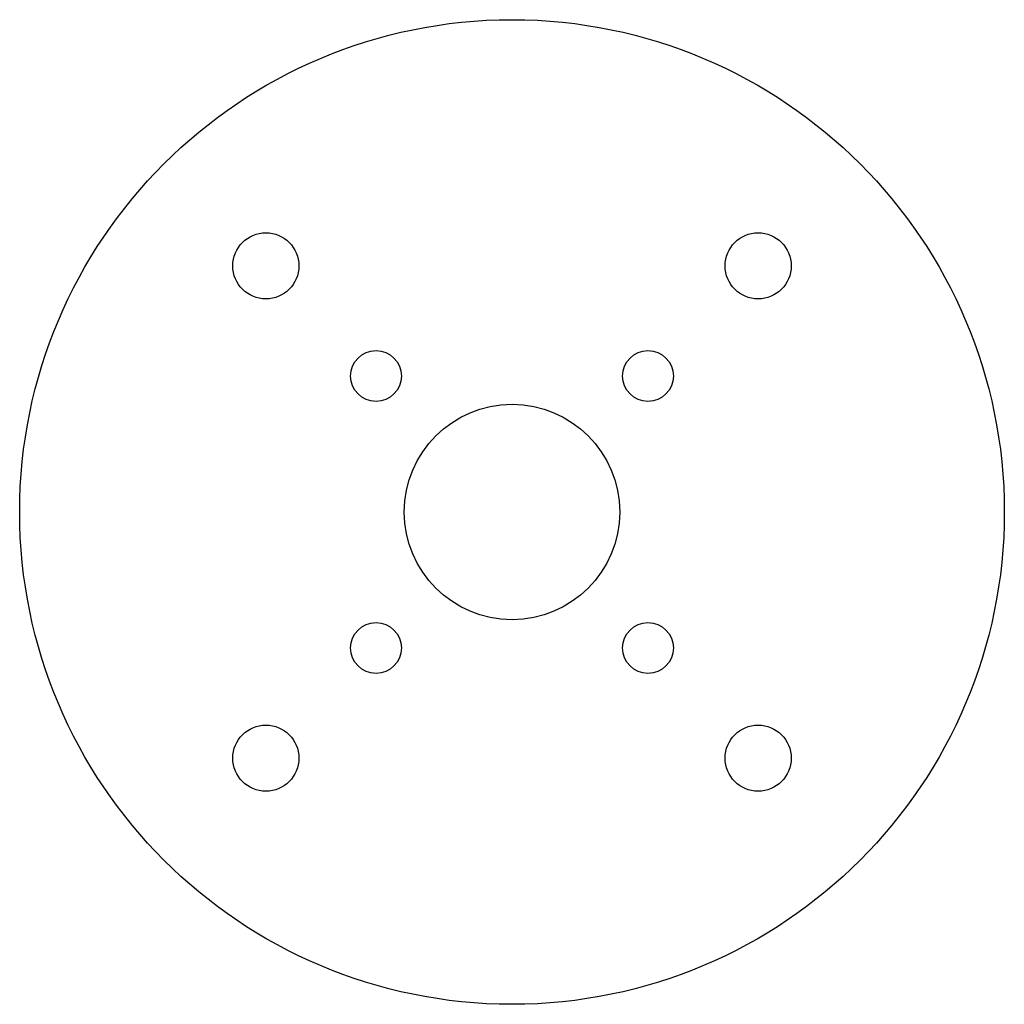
# Model space of a CAD drawing. Header units: millimetres. Extents: x -392 to -328, y 358 to 422.
import ezdxf

# ---------------------------------------------------------------- set-up
doc = ezdxf.new("R2010")
doc.units = ezdxf.units.MM

msp = doc.modelspace()

# ---------------------------------------------------------------- linework, layer by layer
for centre, radius in [((-360, 390), 32), ((-376, 406), 2.15), ((-344, 406), 2.15), ((-368.839, 398.839), 1.65), ((-351.161, 398.839), 1.65), ((-360, 390), 7), ((-368.839, 381.161), 1.65), ((-351.161, 381.161), 1.65), ((-376, 374), 2.15), ((-344, 374), 2.15)]:
    msp.add_circle(centre, radius)

doc.saveas('drawing.dxf')
